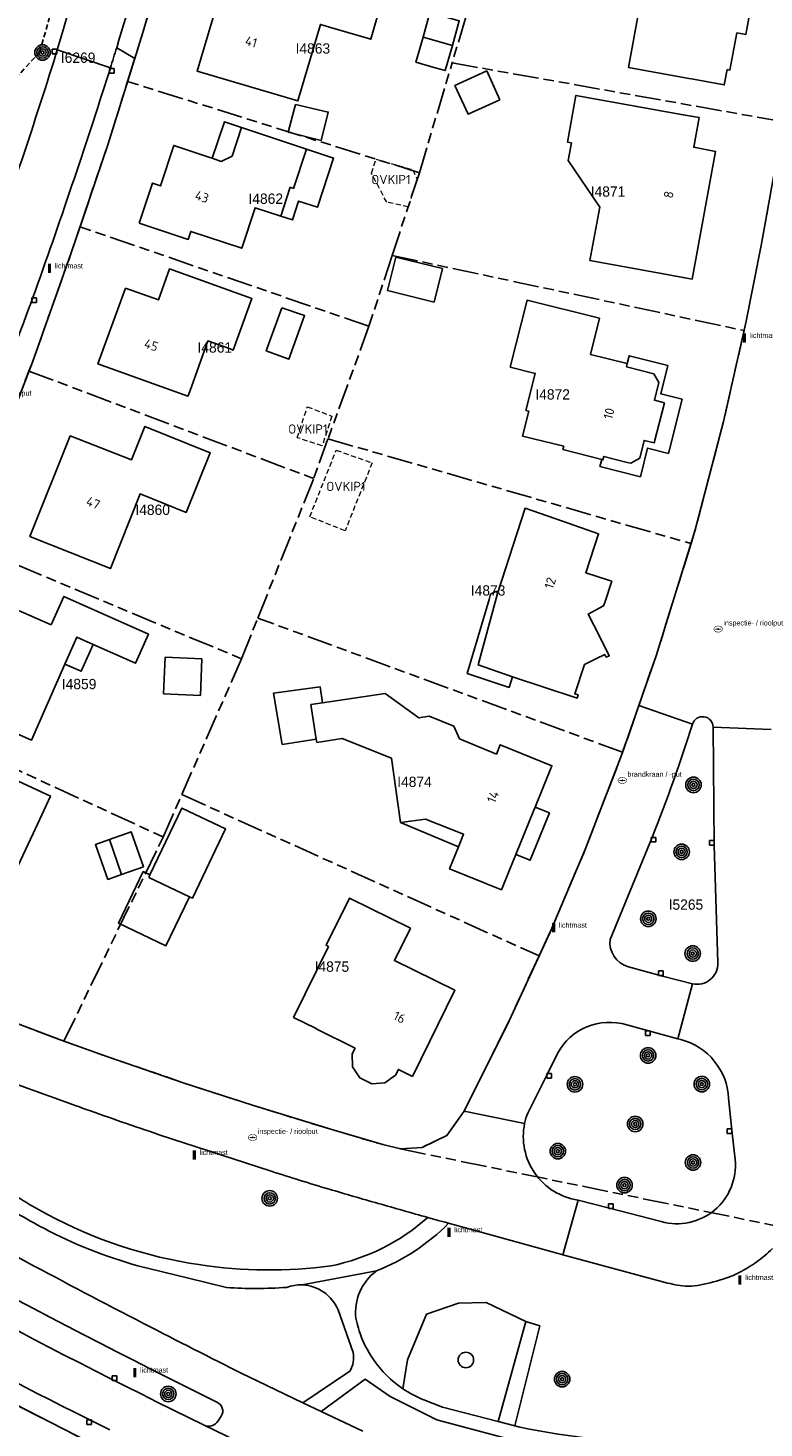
# Model space of a CAD drawing. Extents: x 168491 to 169507, y 481494 to 482503.
# Tile 103 of 108: x 169268 to 169339, y 482276 to 482412. Entities that reach past the tile are written whole.
import ezdxf
from ezdxf.enums import TextEntityAlignment as Align

# ---------------------------------------------------------------- set-up
doc = ezdxf.new("R2010")
doc.units = 0
doc.header["$LTSCALE"] = 0.5
doc.linetypes.add('KAD', pattern=[12, 5, -1, 2, -1, 2, -1])
doc.linetypes.add('STIPPELFIJN', pattern=[1.5, 1, -0.5])
doc.layers.get('0').update_dxf_attribs({"linetype": 'CONTINUOUS'})
for name, color, linetype in [('G01', 3, 'KAD'), ('G_BTD', 3, 'CONTINUOUS'), ('G_GBIP1', 7, 'CONTINUOUS'), ('G_PNDMV', 1, 'CONTINUOUS'), ('G_WGD', 2, 'CONTINUOUS'), ('NAR', 7, 'CONTINUOUS'), ('OVKIP1', 7, 'CONTINUOUS'), ('PPAL', 7, 'CONTINUOUS'), ('PPUT', 7, 'CONTINUOUS'), ('PSTM', 170, 'CONTINUOUS'), ('PVGO', 7, 'CONTINUOUS'), ('Q23', 4, 'CONTINUOUS'), ('Z01', 2, 'CONTINUOUS')]:
    doc.layers.add(name, color=color, linetype=linetype)
doc.layers.add('OBWVM', color=7, linetype='CONTINUOUS', lineweight=70)
doc.styles.add('ISO', font='isocpeur.ttf', dxfattribs={"height": 1})

# ---------------------------------------------------------------- blocks, each defined once
blk = doc.blocks.new('put')
at = {"linetype": 'ByBlock', "lineweight": -2}
h = blk.add_hatch(color=0, dxfattribs=at)
h.dxf.hatch_style = 1
edge = h.paths.add_edge_path()
edge.add_spline(control_points=[(0.44, 0), (0.44, 0.04), (0.43, 0.09), (0.36, 0.2), (0.28, 0.26), (0.09, 0.32), (-0.02, 0.33), (-0.22, 0.29), (-0.31, 0.24), (-0.42, 0.12), (-0.44, 0.06), (-0.44, -0.06), (-0.42, -0.12), (-0.33, -0.22), (-0.28, -0.26), (-0.1, -0.33), (0.04, -0.33), (0.27, -0.27), (0.37, -0.2), (0.43, -0.08), (0.44, -0.04), (0.44, 0)], knot_values=[0, 0, 0, 0, 0.380029, 0.380029, 1.118666, 1.118666, 1.857303, 1.857303, 2.59594, 2.59594, 3.13294, 3.13294, 3.66994, 3.66994, 4.20694, 4.20694, 5.079565, 5.079565, 5.952189, 5.952189, 6.283185, 6.283185, 6.283185, 6.283185], degree=3, periodic=0)
edge = h.paths.add_edge_path(flags=16)
edge.add_ellipse((0, 0), major_axis=(0.392, 0), ratio=0.689655, start_angle=0, end_angle=360)
h = blk.add_hatch(color=0, dxfattribs=at)
h.dxf.hatch_style = 1
h.paths.add_polyline_path([(-0.1, 0, -0.096396), (-0.09, 0.04), (-0.25, 0.04, 1), (-0.25, -0.04), (-0.09, -0.04, -0.096396)])
at = {"linetype": 'ByBlock', "lineweight": -2, "true_color": 0x681648}
h = blk.add_hatch(color=219, dxfattribs=at)
h.dxf.hatch_style = 1
h.paths.add_polyline_path([(0.1, 0, 1), (-0.1, 0, 1)])
at = {"linetype": 'ByBlock', "lineweight": -2}
h = blk.add_hatch(color=0, dxfattribs=at)
h.dxf.hatch_style = 1
h.paths.add_polyline_path([(0.25, 0.04), (0.09, 0.04, -0.096396), (0.1, 0, -0.096396), (0.09, -0.04), (0.25, -0.04, 1)])
at = {"color": 0, "linetype": 'ByBlock', "lineweight": -2}
blk.add_attdef('PUT', (0.5, 0.35), '', height=0.5, dxfattribs=at)
blk = doc.blocks.new('PAAL')
at = {"linetype": 'ByBlock', "lineweight": -2}
h = blk.add_hatch(color=0, dxfattribs=at)
h.dxf.hatch_style = 1
h.paths.add_polyline_path([(0.15, 0.8), (-0.15, 0.8), (-0.15, -0.1), (0, -0.1, -0.414214), (-0.1, 0, -1), (0.1, 0, -0.414214), (0, -0.1), (0.15, -0.1)])
at = {"linetype": 'ByBlock', "lineweight": -2, "true_color": 0x681648}
h = blk.add_hatch(color=219, dxfattribs=at)
h.dxf.hatch_style = 1
h.paths.add_polyline_path([(-0.1, 0, 1), (0.1, 0, 1)])
at = {"color": 0, "linetype": 'ByBlock', "lineweight": -2}
blk.add_attdef('PAAL', (0.5, 0.35), '', height=0.5, dxfattribs=at)
blk = doc.blocks.new('BOOM')
at = {"color": 0}
for radius in [0.75, 0.55, 0.35, 0.15]:
    blk.add_circle((0, 0), radius, dxfattribs=at)
blk = doc.blocks.new('SPEELOBJ')
at = {"color": 0, "linetype": 'Continuous'}
blk.add_circle((0, 0), 0.75, dxfattribs=at)
at = {"color": 0, "flags": 2}
blk.add_attdef('SPEELOBJECT', (1.45, 0), '', height=1, dxfattribs=at)
blk = doc.blocks.new('Q23')
for p, q in [((0.22, 0.22), (-0.23, 0.22)), ((-0.23, 0.22), (-0.23, -0.23)), ((0.22, -0.23), (0.22, 0.22)), ((-0.23, -0.23), (0.22, -0.23))]:
    blk.add_line(p, q)

msp = doc.modelspace()

# ---------------------------------------------------------------- linework, layer by layer
at = {"layer": 'G01'}
for p, q in [((169310.128, 482412.681), (169308.812, 482408.267)), ((169305.639, 482397.626), (169308.812, 482408.267)), ((169308.812, 482408.267), (169340.898, 482402.562)), ((169305.639, 482397.626), (169277.38, 482406.467)), ((169305.639, 482397.626), (169303.006, 482389.604)), ((169300.755, 482382.746), (169272.781, 482392.387)), ((169303.006, 482389.604), (169300.755, 482382.746)), ((169303.006, 482389.604), (169337.088, 482382.33)), ((169300.755, 482382.746), (169296.79, 482371.834)), ((169267.824, 482378.41), (169295.394, 482367.992)), ((169296.79, 482371.834), (169295.394, 482367.992)), ((169296.79, 482371.834), (169331.947, 482361.683)), ((169289.994, 482354.475), (169295.394, 482367.992)), ((169261.215, 482361.907), (169288.412, 482350.516)), ((169288.412, 482350.516), (169289.994, 482354.475)), ((169325.323, 482341.468), (169289.994, 482354.475)), ((169288.412, 482350.516), (169282.632, 482337.362)), ((169254.001, 482345.614), (169280.827, 482333.253)), ((169280.827, 482333.253), (169282.632, 482337.362)), ((169282.632, 482337.362), (169317.231, 482321.736)), ((169271.202, 482313.469), (169280.827, 482333.253)), ((169303.798, 482303.033), (169342.827, 482295.033)), ((169261.614, 482280.777), (169274.719, 482274.075))]:
    msp.add_line(p, q, dxfattribs=at)
for points in [[(169277.38, 482406.467), (169278.967, 482411.536), (169281.604, 482420.7)], [(169272.781, 482392.387), (169275.46, 482400.333), (169277.38, 482406.467)], [(169337.088, 482382.33), (169337.292, 482383.229), (169338.749, 482390.582), (169340.898, 482402.562)], [(169267.824, 482378.41), (169268.157, 482379.275), (169271.927, 482389.856), (169272.781, 482392.387)], [(169337.088, 482382.33), (169335.092, 482373.533), (169332.364, 482363.023), (169331.947, 482361.683)], [(169261.215, 482361.907), (169264.232, 482369.08), (169267.824, 482378.41)], [(169331.947, 482361.683), (169328.568, 482350.812), (169325.323, 482341.468)], [(169317.231, 482321.736), (169318.295, 482324.031), (169321.692, 482332.038), (169325.278, 482341.337), (169325.323, 482341.468)], [(169244.595, 482325.785), (169244.968, 482324.95), (169245.723, 482324.108), (169246.653, 482323.332), (169247.727, 482322.669), (169253.341, 482320.37), (169262.913, 482316.623), (169271.045, 482313.525), (169271.202, 482313.469)], [(169317.231, 482321.736), (169314.322, 482315.458), (169309.982, 482306.7), (169308.312, 482304.342), (169305.896, 482303.181), (169303.798, 482303.033)], [(169271.202, 482313.469), (169275.362, 482311.981), (169282.77, 482309.442), (169289.466, 482307.271), (169297.147, 482304.905), (169302.091, 482303.449), (169303.798, 482303.033)]]:
    msp.add_lwpolyline(points, dxfattribs=at)
at = {"layer": 'G_BTD', "linetype": 'STIPPELFIJN', "lineweight": -3, "transparency": 33554687}
msp.add_lwpolyline([(169270.026, 482413.422), (169268.886, 482409.351), (169264.835, 482404.881)], dxfattribs=at)
at = {"layer": 'G_BTD', "linetype": 'Continuous', "lineweight": 25, "transparency": 33554687}
msp.add_lwpolyline([(169315.94, 482286.308), (169312.109, 482288.156), (169309.424, 482288.101), (169306.317, 482287.025), (169304.476, 482282.584), (169304.049, 482279.795)], dxfattribs=at)
at = {"layer": 'G_GBIP1', "linetype": 'Continuous', "lineweight": 25, "transparency": 33554687}
for points in [[(169308.835, 482409.959), (169308.151, 482407.524), (169307.159, 482407.802), (169305.311, 482408.322), (169305.995, 482410.758)], [(169288.421, 482401.996), (169286.757, 482402.55), (169285.575, 482399.018)], [(169294.697, 482399.907), (169297.328, 482399.04), (169295.761, 482394.284), (169293.944, 482394.883), (169293.339, 482393.047), (169292.211, 482393.419)], [(169325.772, 482379.128), (169325.962, 482379.885), (169329.711, 482378.944), (169329.023, 482376.207), (169331.085, 482375.689), (169329.765, 482370.432), (169327.746, 482370.939), (169327.051, 482368.172), (169323.124, 482369.158), (169323.297, 482369.844)], [(169314.673, 482348.78), (169314.332, 482347.749), (169310.283, 482349.087), (169312.402, 482356.255), (169312.529, 482356.772), (169313.094, 482357.069)], [(169313.094, 482357.069), (169313.202, 482356.864)], [(169271.317, 482350.009), (169272.895, 482349.312), (169274.054, 482351.916)], [(169296.243, 482346.254), (169296.026, 482347.813), (169291.507, 482347.183), (169292.365, 482342.235), (169295.659, 482342.745)], [(169316.849, 482336.162), (169318.24, 482335.597), (169316.375, 482331.009), (169314.984, 482331.574)], [(169303.798, 482334.664), (169309.424, 482332.29)], [(169276.803, 482329.611), (169275.469, 482329.144), (169274.281, 482332.54), (169275.615, 482333.007)], [(169283.366, 482327.465), (169281.091, 482322.706), (169276.506, 482324.899), (169278.898, 482329.901), (169279.549, 482329.589)]]:
    msp.add_lwpolyline(points, dxfattribs=at)
at = {"layer": 'G_PNDMV', "linetype": 'Continuous', "lineweight": 25, "transparency": 33554687}
for points in [[(169298.461, 482414.832), (169301.86, 482413.837), (169300.927, 482410.557), (169297.494, 482411.573), (169296.056, 482412), (169293.876, 482404.589), (169284.131, 482407.455), (169286.354, 482414.981), (169286.602, 482414.908)], [(169305.995, 482410.758), (169306.664, 482413.136), (169309.504, 482412.337), (169308.835, 482409.959)], [(169336.397, 482411.194), (169337.261, 482411.032), (169337.718, 482413.485), (169336.855, 482413.646)], [(169335.436, 482407.622), (169335.167, 482406.126), (169332.007, 482406.705), (169331.751, 482406.752), (169325.89, 482407.826), (169326.795, 482412.764)], [(169308.835, 482409.959), (169305.995, 482410.758)], [(169336.397, 482411.194), (169335.721, 482407.571), (169335.436, 482407.622)], [(169313.433, 482404.678), (169312.164, 482407.484), (169309.083, 482406.091), (169310.352, 482403.285), (169313.433, 482404.678)], [(169328.727, 482387.925), (169322.163, 482389.12), (169323.101, 482394.275), (169320.046, 482398.795), (169320.357, 482400.517), (169319.983, 482400.585), (169320.801, 482405.112), (169331.187, 482403.237), (169332.724, 482402.959), (169332.212, 482400.09), (169334.323, 482399.692), (169332.07, 482387.317), (169328.727, 482387.925)], [(169293.635, 482404.227), (169296.821, 482403.504), (169296.123, 482400.761), (169292.933, 482401.561), (169293.635, 482404.227)], [(169288.421, 482401.996), (169287.495, 482399.231), (169286.455, 482398.724), (169285.575, 482399.018)], [(169294.697, 482399.907), (169288.421, 482401.996)], [(169285.575, 482399.018), (169285.263, 482399.123), (169281.847, 482400.268), (169280.574, 482396.34), (169279.789, 482396.621), (169278.496, 482392.73)], [(169292.211, 482393.419), (169293.131, 482396.211), (169293.445, 482396.108), (169294.697, 482399.907)], [(169278.496, 482392.73), (169283.257, 482391.169), (169283.506, 482391.93), (169288.436, 482390.304), (169289.732, 482394.236), (169292.211, 482393.419)], [(169307.869, 482388.329), (169303.366, 482389.441), (169302.564, 482386.196), (169307.068, 482385.085), (169307.869, 482388.329)], [(169277.166, 482386.449), (169280.359, 482385.297), (169281.445, 482388.309), (169289.414, 482385.429), (169287.612, 482380.444), (169287.149, 482380.611), (169285.167, 482381.328), (169283.395, 482376.423), (169283.231, 482375.97), (169274.51, 482379.116), (169277.166, 482386.449)], [(169292.326, 482384.544), (169290.814, 482380.361), (169292.997, 482379.572), (169294.519, 482383.783), (169292.326, 482384.544)], [(169325.772, 482379.128), (169322.203, 482380.024), (169323.079, 482383.516), (169316.07, 482385.273), (169314.435, 482378.787), (169316.854, 482378.18), (169315.954, 482374.592), (169316.255, 482374.515), (169315.639, 482372.103), (169319.614, 482371.116), (169319.54, 482370.791), (169323.297, 482369.844)], [(169329.364, 482375.328), (169328.394, 482375.572), (169328.827, 482377.305), (169328.33, 482378.141), (169327.202, 482378.431), (169325.694, 482378.818), (169325.772, 482379.128)], [(169323.297, 482369.844), (169323.415, 482369.814), (169323.496, 482370.134), (169325.776, 482369.556), (169326.124, 482369.468), (169326.983, 482369.966), (169327.407, 482371.693), (169328.383, 482371.451), (169329.364, 482375.328)], [(169271.82, 482372.14), (169277.748, 482369.789), (169279.067, 482373.034), (169285.379, 482370.494), (169283.049, 482364.706), (169278.596, 482366.498), (169275.72, 482359.271), (169267.916, 482362.376), (169271.82, 482372.14)], [(169313.202, 482356.864), (169315.872, 482365.105), (169319.493, 482363.858), (169323, 482362.647), (169321.77, 482358.848), (169323.942, 482358.139), (169324.262, 482358.035), (169323.596, 482355.987), (169323.484, 482355.643), (169321.991, 482354.862), (169323.07, 482352.713), (169324.025, 482350.811), (169323.739, 482350.667), (169323.595, 482350.953), (169322.716, 482350.51)], [(169274.054, 482351.916), (169278.161, 482350.087), (169279.418, 482352.91), (169271.201, 482356.569), (169269.972, 482353.822), (169265.197, 482355.929)], [(169313.067, 482356.365), (169311.329, 482349.933), (169313.262, 482349.246)], [(169313.202, 482356.864), (169313.067, 482356.365)], [(169265.197, 482355.929), (169260.749, 482345.879), (169268.064, 482342.641), (169271.317, 482350.009)], [(169271.317, 482350.009), (169272.47, 482352.621), (169274.054, 482351.916)], [(169284.428, 482346.976), (169280.872, 482347.135), (169281.031, 482350.679), (169284.586, 482350.52), (169284.428, 482346.976)], [(169314.673, 482348.78), (169313.262, 482349.246)], [(169322.716, 482350.51), (169321.632, 482349.963), (169320.7, 482347.127), (169321.004, 482347.02), (169320.905, 482346.721), (169314.673, 482348.78)], [(169316.849, 482336.162), (169318.473, 482340.158), (169313.471, 482342.189), (169313.107, 482341.297), (169309.533, 482342.773), (169308.962, 482344.012), (169306.594, 482344.971), (169305.587, 482344.801), (169302.336, 482347.176), (169296.243, 482346.254)], [(169296.243, 482346.254), (169295.141, 482346.087), (169295.659, 482342.745)], [(169295.659, 482342.745), (169295.709, 482342.422), (169298.17, 482342.804), (169302.94, 482340.891), (169303.798, 482334.664)], [(169268.239, 482333.593), (169269.91, 482337.219), (169263.567, 482340.152), (169262.311, 482337.431), (169259.552, 482338.698), (169256.76, 482332.617), (169255.654, 482333.123), (169254.14, 482329.899), (169253.33, 482330.281), (169251.811, 482326.931), (169255.393, 482325.316), (169255.527, 482325.6), (169260.771, 482323.163), (169263.405, 482328.804), (169265.538, 482327.808), (169268.239, 482333.593)], [(169279.549, 482329.589), (169282.642, 482336.057), (169286.871, 482334.034), (169283.662, 482327.324), (169283.366, 482327.465)], [(169314.984, 482331.574), (169316.727, 482335.862), (169316.849, 482336.162)], [(169303.798, 482334.664), (169306.241, 482334.995), (169309.918, 482333.521), (169309.424, 482332.29)], [(169275.615, 482333.007), (169277.738, 482333.749), (169278.925, 482330.353)], [(169275.615, 482333.007), (169276.803, 482329.611)], [(169309.424, 482332.29), (169308.571, 482330.162), (169313.59, 482328.144), (169314.408, 482330.156)], [(169278.925, 482330.353), (169276.803, 482329.611)], [(169314.408, 482330.156), (169314.984, 482331.574)], [(169279.433, 482329.346), (169279.549, 482329.589)], [(169283.366, 482327.465), (169279.433, 482329.346)], [(169296.84, 482322.645), (169296.604, 482322.762), (169298.861, 482327.335), (169304.771, 482324.42), (169303.22, 482321.276), (169309.06, 482318.401), (169304.959, 482310.067)], [(169296.84, 482322.645), (169293.454, 482315.782), (169295.649, 482314.703)], [(169304.959, 482310.067), (169303.611, 482310.736), (169303.326, 482310.184), (169302.286, 482309.449), (169301.044, 482309.325), (169299.863, 482309.917), (169299.165, 482310.986), (169299.115, 482312.232), (169299.416, 482312.792), (169295.638, 482314.681), (169295.649, 482314.703)]]:
    msp.add_lwpolyline(points, dxfattribs=at)
at = {"layer": 'G_WGD', "linetype": 'Continuous', "lineweight": 25, "transparency": 33554687}
for points in [[(169278.074, 482408.682), (169278.967, 482411.536), (169282.089, 482422.387), (169285.02, 482433.461), (169287.759, 482444.611), (169289.535, 482452.814)], [(169349.521, 482450.622), (169338.749, 482390.582), (169337.292, 482383.229), (169335.092, 482373.533), (169332.364, 482363.023), (169328.568, 482350.812), (169326.896, 482345.996)], [(169270.571, 482409.524), (169271.109, 482411.342), (169271.706, 482413.36)], [(169270.445, 482409.097), (169270.571, 482409.524)], [(169247.727, 482322.669), (169246.653, 482323.332), (169245.723, 482324.108), (169244.968, 482324.95), (169244.595, 482325.785), (169251.221, 482339.518), (169253.578, 482344.666), (169254.06, 482345.746), (169255.684, 482349.269), (169260.137, 482359.342), (169264.232, 482369.08), (169268.157, 482379.275), (169271.927, 482389.856), (169275.46, 482400.333), (169278.074, 482408.682)], [(169326.896, 482345.996), (169325.278, 482341.337), (169321.692, 482332.038), (169318.295, 482324.031), (169314.322, 482315.458), (169309.982, 482306.7)], [(169334.09, 482343.901), (169334.196, 482332.467), (169334.547, 482321.064)], [(169328.202, 482333.299), (169324.115, 482323.338)], [(169249.146, 482322.088), (169253.341, 482320.37), (169262.913, 482316.623), (169271.045, 482313.525), (169275.362, 482311.981), (169282.77, 482309.442), (169289.466, 482307.271), (169297.147, 482304.905), (169302.091, 482303.449), (169303.798, 482303.033), (169305.896, 482303.181), (169308.312, 482304.342), (169309.982, 482306.7)], [(169325.885, 482320.678), (169329.186, 482319.779), (169332.095, 482319.039)], [(169325.729, 482315.042), (169330.663, 482313.714)], [(169330.663, 482313.714), (169330.954, 482313.636)], [(169316.132, 482306.507), (169318.108, 482310.423), (169319.002, 482312.272)], [(169272.499, 482307.178), (169272.716, 482307.101), (169272.933, 482307.023)], [(169335.592, 482307.945), (169335.933, 482304.569), (169336.218, 482301.996)], [(169291.279, 482300.879), (169280.445, 482304.414), (169279.914, 482304.591)], [(169329.057, 482295.987), (169323.91, 482297.332), (169321.003, 482298.074)], [(169234.044, 482296.091), (169245.808, 482289.354), (169261.614, 482280.777), (169274.719, 482274.075)], [(169310.565, 482295.254), (169308.474, 482295.83)], [(169319.545, 482292.783), (169319.065, 482292.913), (169310.565, 482295.254)], [(169329.436, 482290.097), (169319.545, 482292.783)], [(169278.382, 482291.709), (169283.282, 482290.508)], [(169286.968, 482289.605), (169283.282, 482290.508)], [(169297.765, 482287.428), (169299.212, 482283.321)], [(169299.499, 482286.62), (169299.546, 482286.361)], [(169313.258, 482276.638), (169315.94, 482286.308)], [(169314.878, 482276.208), (169317.319, 482285.889), (169315.94, 482286.308)], [(169298.909, 482281.501), (169294.35, 482278.442)], [(169294.35, 482278.442), (169289.119, 482280.935)], [(169314.954, 482274.759), (169307.33, 482276.782), (169302.807, 482279.051), (169300.403, 482280.731), (169296.137, 482277.59)], [(169306.079, 482278.718), (169307.871, 482278.021)], [(169300.157, 482275.674), (169296.137, 482277.59)], [(169307.871, 482278.021), (169313.258, 482276.638)], [(169286.456, 482277.15), (169286.155, 482276.674)], [(169314.878, 482276.208), (169315.362, 482276.079)]]:
    msp.add_lwpolyline(points, dxfattribs=at)
at = {"layer": 'G_WGD', "lineweight": -3, "transparency": 33554687}
for points in [[(169276.324, 482409.737, 0.00680043), (169279.778, 482421.523)], [(169275.714, 482407.772, 0.00107244), (169276.324, 482409.737)], [(169268.205, 482385.529, 0.00939772), (169275.582, 482407.367)], [(169262.014, 482369.198, 0.00564348), (169268.064, 482385.136)], [(169272.174, 482277.555, -0.01808279), (169235.102, 482297.869)]]:
    msp.add_lwpolyline(points, format="xyb", dxfattribs=at)
at = {"layer": 'G_WGD', "linetype": 'Continuous', "lineweight": 25, "transparency": 33554687}
for points in [[(169263.1, 482387.295, 0.01123002), (169270.445, 482409.097)], [(169332.084, 482344.195, -0.01837696), (169328.202, 482333.299)], [(169334.09, 482343.901, 0.85644569), (169332.084, 482344.195)], [(169324.115, 482323.338, 0.37517363), (169325.885, 482320.678)], [(169334.547, 482321.064, -0.48983356), (169332.095, 482319.039)], [(169319.002, 482312.272, -0.3612513), (169325.729, 482315.042)], [(169330.954, 482313.636, -0.32654786), (169335.592, 482307.945)], [(169272.499, 482307.178, -0.00305175), (169263.925, 482310.306)], [(169235.162, 482305.985, 0.01739801), (169286.022, 482278.496)], [(169279.914, 482304.591, -0.00397731), (169272.933, 482307.023)], [(169315.833, 482305.496, -0.04260825), (169316.132, 482306.507)], [(169315.833, 482305.496, 0.42949023), (169321.003, 482298.074)], [(169336.218, 482301.996, -0.52711216), (169329.057, 482295.987)], [(169237.378, 482301.737, 0.01933103), (169284.785, 482276.275)], [(169291.279, 482300.879, 0.00708674), (169296.907, 482299.133)], [(169254.265, 482299.339, 0.0042672), (169268.261, 482291.721)], [(169265.052, 482299.47, 0.02918185), (169269.62, 482296.677)], [(169296.907, 482299.133, 0.00191901), (169301.65, 482297.752)], [(169269.254, 482295.341, -0.03107115), (169264.253, 482298.378)], [(169301.65, 482297.752, 0.00164792), (169306.462, 482296.388)], [(169269.62, 482296.677, 0.08532151), (169284.292, 482291.819)], [(169306.462, 482296.388, -0.13190802), (169297.087, 482291.705)], [(169269.254, 482295.341, 0.05235902), (169278.382, 482291.709)], [(169301.499, 482291.215, 0.10144213), (169308.474, 482295.83)], [(169339.822, 482293.379, -0.03919996), (169338.305, 482292.092)], [(169268.261, 482291.721, 0.00331117), (169279.622, 482285.763)], [(169297.087, 482291.705, -0.07049696), (169284.292, 482291.819)], [(169301.499, 482291.215, 0.27373191), (169299.499, 482286.62)], [(169336.596, 482291.046, -0.04305389), (169335.014, 482290.402)], [(169338.305, 482292.092, -0.03877656), (169336.596, 482291.046)], [(169292.77, 482289.621, -0.03516002), (169286.968, 482289.605)], [(169294.303, 482289.856, 0.09975996), (169292.77, 482289.621)], [(169294.303, 482289.856, -0.29103363), (169297.765, 482287.428)], [(169331.374, 482289.745, -0.04223059), (169329.436, 482290.097)], [(169332.586, 482289.8, -0.07013735), (169331.374, 482289.745)], [(169335.014, 482290.402, -0.0296683), (169332.586, 482289.8)], [(169289.119, 482280.935, -0.00272845), (169279.622, 482285.763)], [(169299.546, 482286.361, 0.02327617), (169299.808, 482285.417)], [(169299.808, 482285.417, 0.07206195), (169301.198, 482282.615)], [(169299.212, 482283.321, -0.18729405), (169298.909, 482281.501)], [(169301.198, 482282.615, 0.09328171), (169304.049, 482279.795)], [(169304.049, 482279.795, 0.05255274), (169306.079, 482278.718)], [(169286.022, 482278.496, -0.4695871), (169286.456, 482277.15)], [(169286.155, 482276.674, -0.37726031), (169284.785, 482276.275)], [(169330.437, 482274.578, -0.0549947), (169315.362, 482276.079)]]:
    msp.add_lwpolyline(points, format="xyb", dxfattribs=at)
at = {"layer": 'G_WGD', "lineweight": -3, "transparency": 33554687}
for points in [[(169270.571, 482409.524), (169275.714, 482407.772)], [(169278.074, 482408.682), (169276.324, 482409.737)], [(169275.582, 482407.367), (169275.714, 482407.772)], [(169268.064, 482385.136), (169268.205, 482385.529)], [(169326.896, 482345.996), (169332.084, 482344.195)], [(169334.09, 482343.901), (169339.699, 482343.665)], [(169330.663, 482313.714), (169332.095, 482319.039)], [(169309.982, 482306.7), (169315.833, 482305.496)], [(169321.003, 482298.074), (169319.545, 482292.783)], [(169308.474, 482295.83), (169308.145, 482295.921), (169307.473, 482296.106), (169306.462, 482296.388)], [(169301.499, 482291.215), (169294.303, 482289.856)], [(169275.648, 482275.812), (169272.174, 482277.555)], [(169294.35, 482278.442), (169296.137, 482277.59)], [(169284.785, 482276.275), (169288.918, 482274.262)], [(169313.258, 482276.638), (169314.878, 482276.208)]]:
    msp.add_lwpolyline(points, dxfattribs=at)
at = {"layer": 'OBWVM', "linetype": 'STIPPELFIJN', "lineweight": 13, "transparency": 33554687}
for points in [[(169301.432, 482398.937), (169304.996, 482397.916), (169305.428, 482397.008), (169304.565, 482394.308), (169302.476, 482394.762), (169301.001, 482397.576), (169301.432, 482398.937)], [(169297.165, 482374.037), (169296.22, 482371.157), (169293.805, 482371.949), (169294.788, 482374.947), (169297.165, 482374.037)], [(169301.065, 482369.513), (169298.448, 482362.926), (169295.024, 482364.287), (169297.583, 482370.728), (169301.065, 482369.513)]]:
    msp.add_lwpolyline(points, dxfattribs=at)

# ---------------------------------------------------------------- block references
at = {"layer": 'PPAL', "linetype": 'Continuous', "lineweight": 13, "transparency": 33554687}
for p in [(169269.828, 482388.003), (169337.129, 482381.265), (169318.64, 482324.122), (169283.848, 482302.103), (169308.51, 482294.607), (169336.684, 482289.983), (169278.088, 482281.018)]:
    msp.add_blockref('PAAL', p, dxfattribs=at).add_auto_attribs({'PAAL': 'lichtmast'})
at = {"layer": 'PPUT', "linetype": 'Continuous', "lineweight": 13, "transparency": 33554687}
for p, values in [((169261.768, 482375.67), {'PUT': 'inspectie- / rioolput'}), ((169334.582, 482353.403), {'PUT': 'inspectie- / rioolput'}), ((169325.29, 482338.74), {'PUT': 'brandkraan / -put'}), ((169289.488, 482304.143), {'PUT': 'inspectie- / rioolput'})]:
    msp.add_blockref('put', p, dxfattribs=at).add_auto_attribs(values)
at = {"layer": 'PSTM', "linetype": 'Continuous', "lineweight": 0, "transparency": 33554687}
msp.add_blockref('SPEELOBJ', (169310.145, 482282.585), dxfattribs=at)
at = {"layer": 'PVGO', "linetype": 'Continuous', "lineweight": 0, "transparency": 33554687}
for p in [(169269.139, 482409.275), (169332.181, 482338.309), (169331.036, 482331.821), (169327.812, 482325.334), (169332.113, 482321.964), (169327.789, 482312.094), (169320.704, 482309.293), (169332.989, 482309.314), (169326.543, 482305.453), (169319.049, 482302.819), (169332.144, 482301.72), (169325.509, 482299.527), (169291.147, 482298.24), (169319.465, 482280.724), (169281.325, 482279.294)]:
    msp.add_blockref('BOOM', p, dxfattribs=at)
at = {"layer": 'Q23'}
for p in [(169270.293, 482409.377), (169275.866, 482407.511), (169268.352, 482385.272), (169328.325, 482333.005), (169333.969, 482332.69), (169329.028, 482320.056), (169327.781, 482314.256), (169318.208, 482310.12), (169335.687, 482304.77), (169324.185, 482297.493), (169276.127, 482280.828), (169273.651, 482276.566)]:
    msp.add_blockref('Q23', p, dxfattribs=at)

# ---------------------------------------------------------------- texts
at = {"layer": 'NAR', "linetype": 'Continuous', "lineweight": 25, "transparency": 33554687, "style": 'ISO'}
for s, rotation, p in [('41', 343.6, (169289.354, 482410.312)), ('43', 341.7, (169284.588, 482395.295)), ('8', 79.7, (169329.779, 482395.499)), ('45', 340.2, (169279.674, 482380.92)), ('10', 75.9, (169324.006, 482374.285)), ('47', 338.3, (169274.049, 482365.625)), ('12', 72, (169318.302, 482357.864)), ('14', 67.9, (169312.764, 482337.157)), ('16', 333.8, (169303.716, 482315.786))]:
    msp.add_text(s, height=0.9, rotation=rotation, dxfattribs=at).set_placement(p, align=Align.MIDDLE_CENTER)
at = {"layer": 'OVKIP1', "linetype": 'Continuous', "lineweight": 70, "transparency": 33554687, "style": 'ISO'}
for p in [(169302.885, 482396.963), (169294.84, 482372.788), (169298.524, 482367.225)]:
    msp.add_text('OVKIP1', height=0.9, dxfattribs=at).set_placement(p, align=Align.MIDDLE_CENTER)
at = {"layer": 'Z01', "ltscale": 0.5}
for s, p in [('I6269', (169270.9199, 482408.2705)), ('I4863', (169293.6516, 482409.163)), ('I4862', (169289.0886, 482394.6065)), ('I4871', (169322.2351, 482395.2985)), ('I4861', (169284.1545, 482380.1895)), ('I4872', (169316.8725, 482375.6435)), ('I4860', (169278.1371, 482364.463)), ('I4873', (169310.6231, 482356.651)), ('I4859', (169271.0137, 482347.58)), ('I4874', (169303.4953, 482338.1055)), ('I5265', (169329.7805, 482326.2101)), ('I4875', (169295.4968, 482320.1975))]:
    msp.add_text(s, height=1, dxfattribs=at).set_placement(p)

doc.saveas('drawing.dxf')
